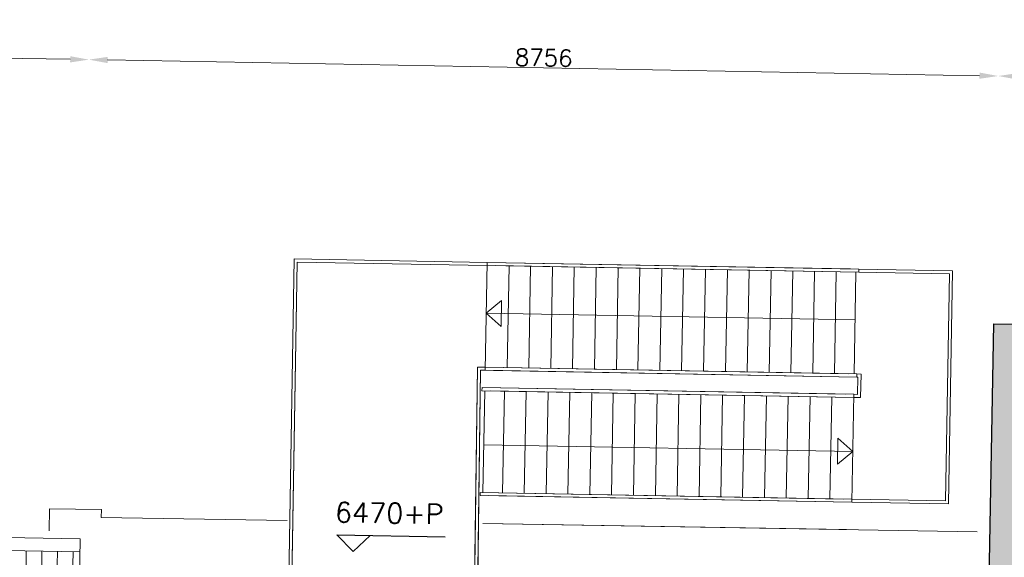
# Model space of a CAD drawing. Header units: millimetres. Extents: x -13022 to 1371524, y -38729 to 632593.
# Tile 228 of 256: x 1027687 to 1037166, y 17457 to 22636. Entities that reach past the tile are written whole.
import ezdxf

# ---------------------------------------------------------------- set-up
doc = ezdxf.new("R2010")
doc.units = ezdxf.units.MM
doc.header["$LTSCALE"] = 35
doc.linetypes.add('DASHED', pattern=[200, 100, -100])
doc.layers.add('B6 TEKST', color=7, linetype='Continuous', lineweight=25)
doc.layers.add('B95 tekst', color=7, linetype='Continuous', lineweight=25)
for name, color, linetype in [('LAYER102', 1, 'Continuous'), ('LAYER111', 7, 'Continuous'), ('LAYER22', 7, 'Continuous'), ('LAYER24', 7, 'Continuous'), ('LAYER27', 7, 'Continuous'), ('LAYER28', 7, 'Continuous')]:
    doc.layers.add(name, color=color, linetype=linetype)
doc.styles.add('SIMPLEX', font='SIMPLEX.SHX', dxfattribs={"width": 0.75})
doc.styles.get("Standard").update_dxf_attribs({"font": 'simplex.shx'})
doc.dimstyles.new('~R----C~', dxfattribs={"dimtxt": 162, "dimasz": 180, "dimexe": 0.18, "dimexo": 0.0625, "dimgap": 16.2, "dimtad": 1, "dimdec": 0, "dimzin": 0, "dimdsep": 46, "dimtxsty": 'Standard', "dimcen": 0.09, "dimse1": 1, "dimse2": 1, "dimclrd": 7, "dimadec": 0, "dimazin": 0, "dimtfac": 1, "dimtdec": 4, "dimtmove": 0, "dimatfit": 3, "dimfxl": 1, "dimtolj": 1, "dimtzin": 0, "dimlwd": 13, "dimarcsym": 0})

# ---------------------------------------------------------------- blocks, each defined once
blk = doc.blocks.new('*D141')
at = {"layer": 'Defpoints', "color": 0, "linetype": 'Continuous', "transparency": 16777216}
for p in [(1008300, 20881.2), (1084428.7, 19510.7), (1083437.1, 18951.9)]:
    blk.add_point(p, dxfattribs=at)
at = {"layer": 'LAYER102', "color": 7, "linetype": 'Continuous', "lineweight": 13, "transparency": 16777216}
blk.add_line((1084421.5, 19114.2), (1084425.4, 19330.7), dxfattribs=at)
at = {"layer": 'LAYER102', "color": 7, "linetype": 'Continuous', "transparency": 16777216}
for points in [[(1084395.4, 19331.3), (1084455.4, 19330.2), (1084428.7, 19510.7)], [(1084391.5, 19114.7), (1084451.5, 19113.6), (1084418.3, 18934.2)]]:
    blk.add_solid(points, dxfattribs=at)
at = {"layer": 'LAYER102', "color": 0, "linetype": 'Continuous', "transparency": 16777216, "insert": (1084326.3, 19224.2), "char_height": 162, "attachment_point": 5, "rotation": 88.96863}
blk.add_mtext('\\A1;577', dxfattribs=at)
blk = doc.blocks.new('*D146')
at = {"layer": 'Defpoints', "color": 0, "linetype": 'Continuous', "transparency": 16777216}
for p in [(1028353, 22251.1), (1008558.3, 17987.6), (1028245.7, 16286.9)]:
    blk.add_point(p, dxfattribs=at)
at = {"layer": 'LAYER102', "color": 7, "linetype": 'Continuous', "lineweight": 13, "transparency": 16777216}
blk.add_line((1008821.5, 22602.7), (1028173.1, 22254.3), dxfattribs=at)
at = {"layer": 'LAYER102', "color": 7, "linetype": 'Continuous', "transparency": 16777216}
for points in [[(1008822, 22632.7), (1008820.9, 22572.7), (1008641.5, 22605.9)], [(1028173.6, 22284.3), (1028172.5, 22224.3), (1028353, 22251.1)]]:
    blk.add_solid(points, dxfattribs=at)
at = {"layer": 'LAYER102', "color": 0, "linetype": 'Continuous', "transparency": 16777216, "insert": (1018499, 22525.7), "char_height": 162, "attachment_point": 5, "rotation": 358.96863}
blk.add_mtext('\\A1;19715', dxfattribs=at)
blk = doc.blocks.new('*D147')
at = {"layer": 'Defpoints', "color": 0, "linetype": 'Continuous', "transparency": 16777216}
for p in [(1037107.3, 22093.5), (1037064.3, 19707), (1028245.7, 16286.9)]:
    blk.add_point(p, dxfattribs=at)
at = {"layer": 'LAYER102', "color": 7, "linetype": 'Continuous', "lineweight": 13, "transparency": 16777216}
blk.add_line((1028533, 22247.8), (1036927.3, 22096.7), dxfattribs=at)
at = {"layer": 'LAYER102', "color": 7, "linetype": 'Continuous', "transparency": 16777216}
for points in [[(1028533.6, 22277.8), (1028532.5, 22217.8), (1028353, 22251.1)], [(1036927.9, 22126.7), (1036926.8, 22066.7), (1037107.3, 22093.5)]]:
    blk.add_solid(points, dxfattribs=at)
at = {"layer": 'LAYER102', "color": 0, "linetype": 'Continuous', "transparency": 16777216, "insert": (1032731.9, 22269.4), "char_height": 162, "attachment_point": 5, "rotation": 358.96863}
blk.add_mtext('\\A1;8756', dxfattribs=at)
blk = doc.blocks.new('*D148')
at = {"layer": 'Defpoints', "color": 0, "linetype": 'Continuous', "transparency": 16777216}
for p in [(1083478.7, 21258.7), (1037064.3, 19707), (1083437.1, 18951.9)]:
    blk.add_point(p, dxfattribs=at)
at = {"layer": 'LAYER102', "color": 7, "linetype": 'Continuous', "lineweight": 13, "transparency": 16777216}
blk.add_line((1037287.3, 22090.2), (1083298.7, 21261.9), dxfattribs=at)
at = {"layer": 'LAYER102', "color": 7, "linetype": 'Continuous', "transparency": 16777216}
for points in [[(1037287.8, 22120.2), (1037286.7, 22060.2), (1037107.3, 22093.5)], [(1083299.2, 21291.9), (1083298.2, 21231.9), (1083478.7, 21258.7)]]:
    blk.add_solid(points, dxfattribs=at)
at = {"layer": 'LAYER102', "color": 0, "linetype": 'Continuous', "transparency": 16777216, "insert": (1060294.7, 21773.2), "char_height": 162, "attachment_point": 5, "rotation": 358.96863}
blk.add_mtext('\\A1;46379', dxfattribs=at)

msp = doc.modelspace()

# ---------------------------------------------------------------- hatches: boundary and pattern name
at = {"layer": 'LAYER111', "linetype": 'Continuous', "lineweight": 5}
msp.add_hatch(color=254, dxfattribs=at).paths.add_polyline_path([(1037388.073, 15466.552), (1036987.884, 15473.522), (1037064.348, 19706.988), (1083437.143, 18951.852), (1083338.999, 12941.208), (1082938.997, 12948.128), (1083030.642, 18556.152), (1037457.095, 19300.524)], flags=0)
at = {"layer": 'LAYER27', "linetype": 'Continuous', "lineweight": 13}
h = msp.add_hatch(dxfattribs=at)
h.set_pattern_fill("~A--G'+~", angle=-1.0313675, style=0, pattern_type=0)
h.set_pattern_definition([(88.9686, (1008531.33, 16641.81), (-149.9757, 2.7), [])])
h.paths.add_polyline_path([(1008531.302, 16641.814), (1008553.34, 17865.913), (1028267.708, 17511.001), (1028245.67, 16286.902)], flags=0)

# ---------------------------------------------------------------- linework, layer by layer
at = {"layer": 'B95 tekst'}
for p, q in [((1030740.891, 17674.47), (1031782.606, 17655.716)), ((1030740.891, 17674.47), (1030897.987, 17511.614)), ((1031060.843, 17668.71), (1030897.987, 17511.614))]:
    msp.add_line(p, q, dxfattribs=at)
at = {"layer": 'LAYER22', "color": 7, "linetype": 'Continuous', "lineweight": 18}
for points in [[(1032186.562, 20297.562), (1030327.739, 20331.026), (1030252.284, 15698.751)], [(1032186.022, 20267.567), (1030357.256, 20300.49), (1030282.28, 15698.258)], [(1035698.338, 18017.364), (1036598.193, 18001.164), (1036637.562, 20188.005), (1035764.828, 20203.717), (1035765.358, 20233.134), (1036668.086, 20216.883), (1036627.661, 17971.371), (1035697.812, 17988.111)], [(1032168.394, 19288.374), (1032094.156, 19289.711), (1032045.03, 15668.524)], [(1032167.854, 19258.379), (1032123.737, 19259.173), (1032075.026, 15668.031)], [(1008531.302, 16641.814), (1008555.589, 17990.892), (1028269.958, 17635.981), (1028245.67, 16286.902)], [(1027969.44, 17710.628), (1027973.298, 17924.93), (1028473.232, 17916.758), (1028472.007, 17841.768), (1030261.458, 17812.538)], [(1008553.34, 17865.913), (1028267.708, 17511.001)], [(1032145.71, 17781.765), (1036903.269, 17704.055)]]:
    msp.add_lwpolyline(points, dxfattribs=at)
at = {"layer": 'LAYER22', "color": 7, "linetype": 'DASHED', "lineweight": 18}
for points in [[(1032186.562, 20297.562), (1030327.739, 20331.026), (1030252.284, 15698.751)], [(1032186.022, 20267.567), (1030357.256, 20300.49), (1030282.28, 15698.258)], [(1035698.338, 18017.364), (1036598.193, 18001.164), (1036637.562, 20188.005), (1035764.828, 20203.717), (1035765.358, 20233.134), (1036668.086, 20216.883), (1036627.661, 17971.371), (1035697.812, 17988.111)], [(1032168.394, 19288.374), (1032094.156, 19289.711), (1032045.03, 15668.524)], [(1032167.854, 19258.379), (1032123.737, 19259.173), (1032075.026, 15668.031)], [(1008531.302, 16641.814), (1008555.589, 17990.892), (1028269.958, 17635.981), (1028245.67, 16286.902)], [(1027969.44, 17710.628), (1027973.298, 17924.93), (1028473.232, 17916.758), (1028472.007, 17841.768), (1030261.458, 17812.538)], [(1008553.34, 17865.913), (1028267.708, 17511.001)], [(1032145.71, 17781.765), (1036903.269, 17704.055)]]:
    msp.add_lwpolyline(points, dxfattribs=at)
at = {"layer": 'LAYER22', "color": 7, "linetype": 'Continuous', "lineweight": 18}
msp.add_lwpolyline([(1035716.52, 19027.294), (1035753.514, 19026.628), (1035756.523, 19193.773), (1035746.525, 19193.953), (1035747.054, 19223.37), (1035787.048, 19222.65), (1035782.979, 18996.671), (1035716.115, 18997.875)], close=True, dxfattribs=at)
at = {"layer": 'LAYER22', "color": 7, "linetype": 'DASHED', "lineweight": 18}
msp.add_lwpolyline([(1035716.52, 19027.294), (1035753.514, 19026.628), (1035756.523, 19193.773), (1035746.525, 19193.953), (1035747.054, 19223.37), (1035787.048, 19222.65), (1035782.979, 18996.671), (1035716.115, 18997.875)], close=True, dxfattribs=at)
at = {"layer": 'LAYER24', "color": 7, "linetype": 'Continuous', "lineweight": 18}
for points in [[(1032167.854, 19258.379), (1032186.562, 20297.562)], [(1032186.562, 20297.562), (1035765.358, 20233.134), (1035764.828, 20203.717), (1032186.036, 20268.309)], [(1032379.794, 19284.342), (1032397.568, 20264.712)], [(1032588.009, 19280.57), (1032605.784, 20260.94)], [(1032799.725, 19276.735), (1032817.499, 20257.105)], [(1033007.941, 19272.986), (1033025.715, 20253.357)], [(1033219.656, 19269.136), (1033237.43, 20249.506)], [(1033431.184, 19265.304), (1033448.958, 20245.675)], [(1033639.4, 19261.533), (1033657.174, 20241.903)], [(1033851.115, 19257.698), (1033868.889, 20238.068)], [(1034059.331, 19253.949), (1034077.105, 20234.319)], [(1034271.046, 19250.099), (1034288.82, 20230.469)], [(1034482.574, 19246.267), (1034500.348, 20226.637)], [(1034690.79, 19242.495), (1034708.564, 20222.865)], [(1034902.505, 19238.66), (1034920.279, 20219.031)], [(1035110.721, 19234.912), (1035128.496, 20215.282)], [(1035322.436, 19231.061), (1035340.211, 20211.432)], [(1035531.027, 19227.283), (1035548.801, 20207.653)], [(1035720.308, 19223.828), (1035738.082, 20204.198)], [(1032325.001, 19931.784), (1032177.775, 19809.422), (1032320.501, 19681.825), (1032325.001, 19931.784)], [(1032177.775, 19809.422), (1035729.759, 19745.305)], [(1032168.259, 19287.798), (1035747.054, 19223.37), (1035746.525, 19193.953), (1032167.854, 19258.379)], [(1035716.115, 18997.875), (1032137.32, 19062.303), (1032137.85, 19091.72), (1035716.52, 19027.294)], [(1032164.066, 19061.845), (1032146.292, 18081.475)], [(1032353.347, 19058.39), (1032335.573, 18078.02)], [(1032561.938, 19054.612), (1032544.164, 18074.242)], [(1032773.653, 19050.761), (1032755.879, 18070.391)], [(1032981.869, 19047.013), (1032964.095, 18066.643)], [(1033193.584, 19043.178), (1033175.81, 18062.808)], [(1033401.8, 19039.406), (1033384.026, 18059.036)], [(1033613.328, 19035.575), (1033595.554, 18055.204)], [(1033825.043, 19031.724), (1033807.269, 18051.354)], [(1034033.259, 19027.976), (1034015.485, 18047.605)], [(1034244.975, 19024.141), (1034227.2, 18043.771)], [(1034453.19, 19020.369), (1034435.416, 18039.999)], [(1034664.718, 19016.537), (1034646.944, 18036.167)], [(1034876.433, 19012.687), (1034858.659, 18032.317)], [(1035084.65, 19008.938), (1035066.875, 18028.568)], [(1035296.365, 19005.103), (1035278.59, 18024.733)], [(1035504.581, 19001.332), (1035486.806, 18020.961)], [(1035716.52, 19027.294), (1035697.812, 17988.111)], [(1035559.373, 18353.889), (1035706.6, 18476.251), (1035563.873, 18603.848), (1035559.373, 18353.889)], [(1035706.6, 18476.251), (1032154.616, 18540.368)], [(1035697.812, 17988.111), (1032119.017, 18052.539), (1032119.546, 18081.956), (1035698.338, 18017.364)]]:
    msp.add_lwpolyline(points, dxfattribs=at)
at = {"layer": 'LAYER24', "color": 7, "linetype": 'DASHED', "lineweight": 18}
for points in [[(1032167.854, 19258.379), (1032186.562, 20297.562)], [(1032186.562, 20297.562), (1035765.358, 20233.134), (1035764.828, 20203.717), (1032186.036, 20268.309)], [(1032379.794, 19284.342), (1032397.568, 20264.712)], [(1032588.009, 19280.57), (1032605.784, 20260.94)], [(1032799.725, 19276.735), (1032817.499, 20257.105)], [(1033007.941, 19272.986), (1033025.715, 20253.357)], [(1033219.656, 19269.136), (1033237.43, 20249.506)], [(1033431.184, 19265.304), (1033448.958, 20245.675)], [(1033639.4, 19261.533), (1033657.174, 20241.903)], [(1033851.115, 19257.698), (1033868.889, 20238.068)], [(1034059.331, 19253.949), (1034077.105, 20234.319)], [(1034271.046, 19250.099), (1034288.82, 20230.469)], [(1034482.574, 19246.267), (1034500.348, 20226.637)], [(1034690.79, 19242.495), (1034708.564, 20222.865)], [(1034902.505, 19238.66), (1034920.279, 20219.031)], [(1035110.721, 19234.912), (1035128.496, 20215.282)], [(1035322.436, 19231.061), (1035340.211, 20211.432)], [(1035531.027, 19227.283), (1035548.801, 20207.653)], [(1035720.308, 19223.828), (1035738.082, 20204.198)], [(1032168.259, 19287.798), (1035747.054, 19223.37), (1035746.525, 19193.953), (1032167.854, 19258.379)], [(1035716.115, 18997.875), (1032137.32, 19062.303), (1032137.85, 19091.72), (1035716.52, 19027.294)], [(1032164.066, 19061.845), (1032146.292, 18081.475)], [(1032353.347, 19058.39), (1032335.573, 18078.02)], [(1032561.938, 19054.612), (1032544.164, 18074.242)], [(1032773.653, 19050.761), (1032755.879, 18070.391)], [(1032981.869, 19047.013), (1032964.095, 18066.643)], [(1033193.584, 19043.178), (1033175.81, 18062.808)], [(1033401.8, 19039.406), (1033384.026, 18059.036)], [(1033613.328, 19035.575), (1033595.554, 18055.204)], [(1033825.043, 19031.724), (1033807.269, 18051.354)], [(1034033.259, 19027.976), (1034015.485, 18047.605)], [(1034244.975, 19024.141), (1034227.2, 18043.771)], [(1034453.19, 19020.369), (1034435.416, 18039.999)], [(1034664.718, 19016.537), (1034646.944, 18036.167)], [(1034876.433, 19012.687), (1034858.659, 18032.317)], [(1035084.65, 19008.938), (1035066.875, 18028.568)], [(1035296.365, 19005.103), (1035278.59, 18024.733)], [(1035504.581, 19001.332), (1035486.806, 18020.961)], [(1035716.52, 19027.294), (1035697.812, 17988.111)], [(1035697.812, 17988.111), (1032119.017, 18052.539), (1032119.546, 18081.956), (1035698.338, 18017.364)]]:
    msp.add_lwpolyline(points, dxfattribs=at)
at = {"layer": 'LAYER28', "color": 7, "linetype": 'Continuous', "lineweight": 25}
msp.add_lwpolyline([(1037388.073, 15466.552), (1036987.884, 15473.522), (1037064.348, 19706.988), (1083437.143, 18951.852), (1083338.999, 12941.208), (1082938.997, 12948.128), (1083030.642, 18556.152), (1037457.095, 19300.524)], close=True, dxfattribs=at)

# ---------------------------------------------------------------- texts
at = {"layer": 'B6 TEKST', "style": 'SIMPLEX'}
msp.add_text('6470+P', height=192, rotation=358.9686325, dxfattribs=at).set_placement((1030720.392, 17795.842))

# ---------------------------------------------------------------- dimensions: what is measured, and where the dimension line sits
at = {"layer": 'LAYER102', "color": 7, "linetype": 'Continuous'}
for base, p1, p2, angle, picture, middle in [((1028353.041, 22251.061), (1008558.343, 17987.6), (1028245.67, 16286.902), 358.9686325, '*D146', (1018499.013, 22525.676)), ((1037107.31, 22093.46), (1028245.67, 16286.902), (1037064.348, 19706.988), 358.9686325, '*D147', (1032731.926, 22269.445)), ((1083478.672, 21258.65), (1037064.348, 19706.988), (1083437.143, 18951.852), 358.9686325, '*D148', (1060294.741, 21773.24)), ((1084428.675, 19510.689), (1083437.143, 18951.852), (1008300.011, 20881.211), 88.9686325, '*D141', (1084326.302, 19224.189))]:
    dim = msp.add_linear_dim(base=base, p1=p1, p2=p2, angle=angle, dimstyle='~R----C~', dxfattribs=at)
    dim.commit()
    dim.dimension.update_dxf_attribs({"geometry": picture, "text_midpoint": middle})

doc.saveas('drawing.dxf')
